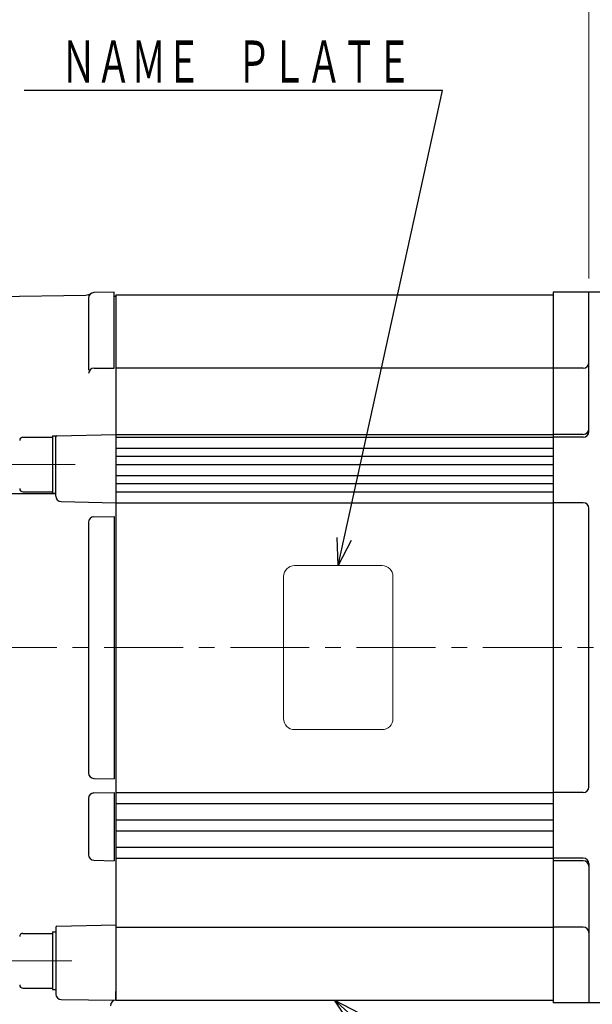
# Model space of a CAD drawing. Header units: millimetres. Extents: x 0 to 1076, y 0 to 742.
# Tile 105 of 125: x 371 to 476, y 422 to 602. Entities that reach past the tile are written whole.
import ezdxf

# ---------------------------------------------------------------- set-up
doc = ezdxf.new("R2010")
doc.units = ezdxf.units.MM
doc.header["$LTSCALE"] = 0.454724
doc.linetypes.add('CENTER', pattern=[50.8, 31.75, -6.35, 6.35, -6.35])
doc.layers.add('NoLayerName_001', color=7, linetype='Continuous')
doc.layers.add('NoLayerName_002', color=7, linetype='Continuous')
doc.styles.get("Standard").update_dxf_attribs({"font": 'txt', "bigfont": 'extfont2'})
doc.dimstyles.get("Standard").update_dxf_attribs({"dimtxt": 2.5, "dimasz": 2.5, "dimexe": 1, "dimexo": 1, "dimtad": 1, "dimdec": 3, "dimzin": 0, "dimdsep": 46, "dimtxsty": 'Standard', "dimcen": 2.5, "dimadec": 3, "dimazin": 0, "dimtfac": 0.75, "dimtdec": 3, "dimtmove": 0, "dimatfit": 3, "dimfxl": 1, "dimarcsym": 0})

# ---------------------------------------------------------------- blocks, each defined once
blk = doc.blocks.new('_OPEN30')
at = {"color": 0, "linetype": 'ByBlock', "lineweight": -2}
for p, q in [((-1, 0.267949), (0, 0)), ((0, 0), (-1, -0.267949)), ((0, 0), (-1, 0))]:
    blk.add_line(p, q, dxfattribs=at)
blk = doc.blocks.new('*D130')
at = {"layer": 'Defpoints', "color": 0}
for p in [(279.5, 650), (487.5, 552.1), (279.5, 523.62)]:
    blk.add_point(p, dxfattribs=at)
at = {"layer": 'NoLayerName_001', "color": 0, "linetype": 'Continuous', "lineweight": 13}
for p, q in [((279.5, 526.12), (279.5, 652.5)), ((487.5, 554.6), (487.5, 652.5)), ((483.75, 650), (283.25, 650))]:
    blk.add_line(p, q, dxfattribs=at)
at = {"layer": 'NoLayerName_001', "color": 0, "lineweight": 13, "xscale": 3.75, "yscale": 3.75, "zscale": 3.75, "rotation": 180}
blk.add_blockref('_OPEN30', (279.5, 650), dxfattribs=at)
at = {"layer": 'NoLayerName_001', "color": 0, "lineweight": 13, "xscale": 3.75, "yscale": 3.75, "zscale": 3.75}
blk.add_blockref('_OPEN30', (487.5, 650), dxfattribs=at)
at = {"layer": 'NoLayerName_001', "color": 0, "lineweight": 13, "insert": (387.5, 657.72), "char_height": 8.75, "attachment_point": 5}
blk.add_mtext('\\W0.8000;２０９', dxfattribs=at)
blk = doc.blocks.new('*D132')
at = {"layer": 'Defpoints', "color": 0}
for p in [(487.5, 631.25), (487.5, 552.1), (317, 532)]:
    blk.add_point(p, dxfattribs=at)
at = {"layer": 'NoLayerName_001', "color": 0, "linetype": 'Continuous', "lineweight": 13}
for p, q in [((317, 534.5), (317, 633.75)), ((487.5, 554.6), (487.5, 633.75)), ((320.75, 631.25), (483.75, 631.25))]:
    blk.add_line(p, q, dxfattribs=at)
at = {"layer": 'NoLayerName_001', "color": 0, "lineweight": 13, "xscale": 3.75, "yscale": 3.75, "zscale": 3.75, "rotation": 180}
blk.add_blockref('_OPEN30', (317, 631.25), dxfattribs=at)
at = {"layer": 'NoLayerName_001', "color": 0, "lineweight": 13, "xscale": 3.75, "yscale": 3.75, "zscale": 3.75}
blk.add_blockref('_OPEN30', (487.5, 631.25), dxfattribs=at)
at = {"layer": 'NoLayerName_001', "color": 0, "lineweight": 13, "insert": (381.25, 638.934375), "char_height": 8.75, "attachment_point": 5}
blk.add_mtext('\\W0.8000;１７１', dxfattribs=at)
blk = doc.blocks.new('*D133')
at = {"layer": 'Defpoints', "color": 0}
for p in [(279.5, 668.75), (279.5, 523.62), (545.5, 498.92)]:
    blk.add_point(p, dxfattribs=at)
at = {"layer": 'NoLayerName_001', "color": 0, "linetype": 'Continuous', "lineweight": 13}
for p, q in [((279.5, 526.12), (279.5, 671.25)), ((545.5, 501.42), (545.5, 671.25)), ((541.75, 668.75), (283.25, 668.75))]:
    blk.add_line(p, q, dxfattribs=at)
at = {"layer": 'NoLayerName_001', "color": 0, "lineweight": 13, "xscale": 3.75, "yscale": 3.75, "zscale": 3.75, "rotation": 180}
blk.add_blockref('_OPEN30', (279.5, 668.75), dxfattribs=at)
at = {"layer": 'NoLayerName_001', "color": 0, "lineweight": 13, "xscale": 3.75, "yscale": 3.75, "zscale": 3.75}
blk.add_blockref('_OPEN30', (545.5, 668.75), dxfattribs=at)
at = {"layer": 'NoLayerName_001', "color": 0, "lineweight": 13, "insert": (412.5, 676.47), "char_height": 8.75, "attachment_point": 5}
blk.add_mtext('\\W0.8000;２６７', dxfattribs=at)
blk = doc.blocks.new('_DOT')
at = {"color": 0, "linetype": 'ByBlock', "lineweight": -2}
blk.add_line((-0.5, 0), (-1, 0), dxfattribs=at)
at = {"color": 0, "linetype": 'ByBlock', "lineweight": -2, "const_width": 0.5}
blk.add_lwpolyline([(-0.25, 0, 1), (0.25, 0, 1)], format="xyb", close=True, dxfattribs=at)
blk = doc.blocks.new('*D135')
at = {"layer": 'Defpoints', "color": 0}
for p in [(487.5, 612.5), (475.5, 552.5), (487.5, 552.5)]:
    blk.add_point(p, dxfattribs=at)
at = {"layer": 'NoLayerName_002', "color": 0, "linetype": 'Continuous', "lineweight": 13}
for p, q in [((475.5, 555), (475.5, 615)), ((487.5, 555), (487.5, 615)), ((475.5, 612.5), (454.518, 612.5)), ((478.625, 612.5), (484.375, 612.5))]:
    blk.add_line(p, q, dxfattribs=at)
at = {"layer": 'NoLayerName_002', "color": 0, "lineweight": 13, "xscale": 3.125, "yscale": 3.125, "zscale": 3.125, "rotation": 180}
blk.add_blockref('_OPEN30', (475.5, 612.5), dxfattribs=at)
at = {"layer": 'NoLayerName_002', "color": 0, "lineweight": 13, "xscale": 3.125, "yscale": 3.125, "zscale": 3.125}
blk.add_blockref('_DOT', (487.5, 612.5), dxfattribs=at)
at = {"layer": 'NoLayerName_002', "color": 0, "lineweight": 13, "insert": (461.75, 619.466875), "char_height": 8.75, "attachment_point": 5}
blk.add_mtext('\\W0.8000;12', dxfattribs=at)
blk = doc.blocks.new('*D139')
at = {"layer": 'Defpoints', "color": 0}
for p in [(292.5, 425), (487.5, 422.9), (292.5, 325)]:
    blk.add_point(p, dxfattribs=at)
at = {"layer": 'NoLayerName_001', "color": 0, "linetype": 'Continuous', "lineweight": 13}
for p, q in [((292.5, 422.5), (292.5, 322.5)), ((487.5, 420.4), (487.5, 322.5)), ((483.75, 325), (296.25, 325))]:
    blk.add_line(p, q, dxfattribs=at)
at = {"layer": 'NoLayerName_001', "color": 0, "lineweight": 13, "xscale": 3.75, "yscale": 3.75, "zscale": 3.75, "rotation": 180}
blk.add_blockref('_OPEN30', (292.5, 325), dxfattribs=at)
at = {"layer": 'NoLayerName_001', "color": 0, "lineweight": 13, "xscale": 3.75, "yscale": 3.75, "zscale": 3.75}
blk.add_blockref('_OPEN30', (487.5, 325), dxfattribs=at)
at = {"layer": 'NoLayerName_001', "color": 0, "lineweight": 13, "insert": (390, 331.97), "char_height": 8.75, "attachment_point": 5}
blk.add_mtext('\\W0.8000;195', dxfattribs=at)
blk = doc.blocks.new('*D140')
at = {"layer": 'Defpoints', "color": 0}
for p in [(487.5, 422.9), (384.55, 368.6), (487.5, 343.75)]:
    blk.add_point(p, dxfattribs=at)
at = {"layer": 'NoLayerName_001', "color": 0, "linetype": 'Continuous', "lineweight": 13}
for p, q in [((487.5, 420.4), (487.5, 341.25)), ((384.55, 366.1), (384.55, 341.25)), ((388.3, 343.75), (483.75, 343.75))]:
    blk.add_line(p, q, dxfattribs=at)
at = {"layer": 'NoLayerName_001', "color": 0, "lineweight": 13, "xscale": 3.75, "yscale": 3.75, "zscale": 3.75, "rotation": 180}
blk.add_blockref('_OPEN30', (384.55, 343.75), dxfattribs=at)
at = {"layer": 'NoLayerName_001', "color": 0, "lineweight": 13, "xscale": 3.75, "yscale": 3.75, "zscale": 3.75}
blk.add_blockref('_OPEN30', (487.5, 343.75), dxfattribs=at)
at = {"layer": 'NoLayerName_001', "color": 0, "lineweight": 13, "insert": (436.03, 351.5), "char_height": 8.75, "attachment_point": 5}
blk.add_mtext('\\W0.8000;１０３', dxfattribs=at)

msp = doc.modelspace()

# ---------------------------------------------------------------- linework, layer by layer
at = {"layer": 'NoLayerName_001', "color": 7, "linetype": 'Continuous', "lineweight": 25}
for p, q in [((353, 551.5172), (383.4721, 551.9933)), ((384, 551.43), (384, 538.2255)), ((388.7, 552.4948), (384.9825, 552.4299)), ((388.7, 538.6248), (388.7, 552.4948)), ((388.7, 551.8), (389, 551.8)), ((389, 552), (469, 552)), ((389, 552), (389, 423)), ((487.1, 552.5), (469, 552.5)), ((469, 552.5), (469, 422.5)), ((475.5, 527), (475.5, 552.5)), ((385, 538.6248), (388.7, 538.6248)), ((389, 538.648), (469, 538.648)), ((474.5, 538.622), (469, 538.622)), ((372, 525.9888), (377.4, 525.9888)), ((372, 525.9888), (377.4, 525.9888)), ((377.4, 526.2388), (378, 526.2388)), ((377.4, 526.2388), (377.4, 515.7388)), ((377.4, 526.2388), (378, 526.2388)), ((377.4, 526.2388), (377.4, 515.7388)), ((378, 515.2275), (378, 526.2388)), ((378.1955, 526.2544), (389, 526.5)), ((389, 526.4663), (469, 526.4663)), ((389, 526), (469, 526)), ((474.5, 526.5), (469, 526.5)), ((474.5, 526), (469, 526)), ((389, 524), (469, 524)), ((389, 522.5), (469, 522.5)), ((389, 521), (469, 521)), ((389, 519), (469, 519)), ((389, 517.5), (469, 517.5)), ((353, 515.6713), (378, 515.6713)), ((372, 515.9888), (377.4, 515.9888)), ((372, 515.9888), (377.4, 515.9888)), ((377.4, 515.7388), (378, 515.7388)), ((377.4, 515.7388), (378, 515.7388)), ((389, 516), (469, 516)), ((378.9773, 514.2278), (389, 514)), ((389, 514), (469, 514)), ((474.5, 514), (469, 514)), ((384.9825, 511.4351), (388.7, 511.5)), ((388.7, 511.5), (388.7, 463.5)), ((475.5, 462), (475.5, 513)), ((384, 510.4353), (384, 464.5647)), ((389, 487.5), (389, 423.4)), ((384.9825, 463.5649), (388.7, 463.5)), ((384, 459.9157), (384, 449.5912)), ((384.9773, 460.9154), (388.7, 461)), ((388.7, 461), (388.7, 448.5068)), ((389, 461), (469, 461)), ((474.5, 461), (469, 461)), ((389, 459), (469, 459)), ((389, 456), (469, 456)), ((389, 454), (469, 454)), ((389, 451), (469, 451)), ((384.9773, 448.5914), (388.7, 448.5068)), ((389, 449), (469, 449)), ((474.5, 449), (469, 449)), ((474.5, 448.5), (469, 448.5)), ((475.5, 448), (475.5, 422.5)), ((378, 436.329), (378, 424.1352)), ((378.1955, 436.529), (389, 436.7745)), ((389, 436.352), (469, 436.352)), ((474.5, 436.378), (469, 436.378)), ((372, 435.2321), (377.4, 435.2321)), ((377.4, 435.4821), (378, 435.4821)), ((377.4, 435.4821), (377.4, 424.9821)), ((377.4, 435.4821), (378, 435.4821)), ((377.4, 435.4821), (377.4, 424.9821)), ((372, 425.2321), (377.4, 425.2321)), ((372, 425.2321), (377.4, 425.2321)), ((377.4, 424.9821), (378, 424.9821)), ((377.4, 424.9821), (378, 424.9821)), ((389, 423), (389, 424.6)), ((389, 423), (389, 424.6)), ((378.9865, 423.1353), (389, 423)), ((389, 423), (469, 423)), ((487.1, 422.5), (469, 422.5))]:
    msp.add_line(p, q, dxfattribs=at)
at = {"layer": 'NoLayerName_001', "color": 4, "linetype": 'CENTER', "lineweight": 13}
for p, q in [((368.1935, 520.9888), (381.5202, 520.9888)), ((271.3409, 487.5), (555.4999, 487.5)), ((367.5935, 430.2321), (380.9202, 430.2321))]:
    msp.add_line(p, q, dxfattribs=at)
at = {"layer": 'NoLayerName_001', "color": 4, "linetype": 'Continuous', "lineweight": 13}
for p, q in [((421.6798, 502.5), (437.6798, 502.5)), ((419.6798, 474.5), (419.6798, 500.5)), ((439.6798, 474.5), (439.6798, 500.5)), ((437.6798, 472.5), (421.6798, 472.5))]:
    msp.add_line(p, q, dxfattribs=at)
at = {"layer": 'NoLayerName_001', "color": 7, "linetype": 'Continuous', "lineweight": 25}
for centre, radius, start, end in [((383.4409, 553.9931), 2, 270.895174, 301.31225), ((385, 551.43), 1, 91, 180), ((385, 537.6248), 1, 90, 180), ((474.5, 539.622), 1, 270, 0), ((372, 525.3888), 0.6, 90, 180), ((372, 525.3888), 0.6, 90, 180), ((378.2, 526.0545), 0.2, 91.301953, 180), ((474.5, 527.5), 1, 270, 0), ((474.5, 527), 1, 270, 0), ((372, 516.5888), 0.6, 180, 270), ((372, 516.5888), 0.6, 180, 270), ((379, 515.2275), 1, 180, 268.698047), ((474.5, 513), 1, 0, 90), ((385, 510.4353), 1, 91, 180), ((385, 464.5647), 1, 180, 269), ((474.5, 462), 1, 270, 0), ((385, 459.9157), 1, 91.301953, 180), ((385, 449.5912), 1, 180, 268.698047), ((474.5, 448), 1, 0, 90), ((474.5, 447.5), 1, 0, 90), ((378.2, 436.329), 0.2, 91.301953, 180), ((474.5, 435.378), 1, 0, 90), ((372, 434.6321), 0.6, 90, 180), ((372, 425.8321), 0.6, 180, 270), ((379, 424.1352), 1, 180, 269.22578), ((389, 422), 1, 90, 180)]:
    msp.add_arc(centre, radius, start, end, dxfattribs=at)
at = {"layer": 'NoLayerName_001', "color": 4, "linetype": 'Continuous', "lineweight": 13}
for centre, start, end in [((421.6798, 500.5), 90, 180), ((437.6798, 500.5), 0, 90), ((421.6798, 474.5), 180, 270), ((437.6798, 474.5), 270, 0)]:
    msp.add_arc(centre, 2, start, end, dxfattribs=at)

# ---------------------------------------------------------------- texts
at = {"layer": 'NoLayerName_001', "color": 3, "linetype": 'Continuous', "lineweight": 13, "insert": (443.125, 590), "char_height": 8.75, "attachment_point": 9, "line_spacing_factor": 0.6}
msp.add_mtext('\\A1;\\W0.6667;ＮＡＭＥ\u3000ＰＬＡＴＥ', dxfattribs=at)

# ---------------------------------------------------------------- dimensions: what is measured, and where the dimension line sits
at = {"layer": 'NoLayerName_001', "color": 3, "linetype": 'Continuous', "lineweight": 13}
for base, p1, p2, text, picture, middle in [((279.5, 668.75), (545.4999, 498.9226), (279.5, 523.6236), '\\W0.8000;２６７', '*D133', (412.5, 668.75)), ((279.5, 650), (487.5, 552.1), (279.5, 523.6236), '\\W0.8000;２０９', '*D130', (387.5, 650)), ((292.5, 325), (487.5, 422.9), (292.5, 425), '\\W0.8000;<>', '*D139', (390, 325))]:
    dim = msp.add_linear_dim(base=base, p1=p1, p2=p2, angle=180, text=text, dimstyle='Standard', override={"dimtxt": 8.75, "dimasz": 3.75, "dimexe": 2.5, "dimexo": 2.5, "dimgap": 2.5, "dimzin": 8, "dimblk": 'OPEN30', "dimclrd": 0, "dimclre": 0, "dimclrt": 0, "dimtp": 0, "dimtm": 0, "dimlwd": 13, "dimlwe": 13}, dxfattribs=at)
    dim.commit()
    dim.dimension.update_dxf_attribs({"geometry": picture, "text_midpoint": middle, "dimtype": 160})
for base, p1, p2, text, picture, middle in [((487.5, 631.25), (317, 532), (487.5, 552.1), '\\W0.8000;１７１', '*D132', (381.25, 631.25)), ((487.5, 343.75), (384.5501, 368.6), (487.5, 422.9), '\\W0.8000;１０３', '*D140', (436.025, 343.75))]:
    dim = msp.add_linear_dim(base=base, p1=p1, p2=p2, text=text, dimstyle='Standard', override={"dimtxt": 8.75, "dimasz": 3.75, "dimexe": 2.5, "dimexo": 2.5, "dimgap": 2.5, "dimzin": 8, "dimblk": 'OPEN30', "dimclrd": 0, "dimclre": 0, "dimclrt": 0, "dimtp": 0, "dimtm": 0, "dimlwd": 13, "dimlwe": 13}, dxfattribs=at)
    dim.commit()
    dim.dimension.update_dxf_attribs({"geometry": picture, "text_midpoint": middle, "dimtype": 160})
at = {"layer": 'NoLayerName_002', "color": 3, "linetype": 'Continuous', "lineweight": 13}
dim = msp.add_linear_dim(base=(487.5, 612.5), p1=(475.5, 552.5), p2=(487.5, 552.5), text='\\W0.8000;<>', dimstyle='Standard', override={"dimtxt": 8.75, "dimasz": 3.125, "dimexe": 2.5, "dimexo": 2.5, "dimgap": 2.5, "dimzin": 8, "dimblk1": 'OPEN30', "dimblk2": 'DOT', "dimsah": 1, "dimclrd": 0, "dimclre": 0, "dimclrt": 0, "dimtp": 0, "dimtm": 0, "dimlwd": 13, "dimlwe": 13}, dxfattribs=at)
dim.commit()
dim.dimension.update_dxf_attribs({"geometry": '*D135', "text_midpoint": (461.75, 612.5), "dimtype": 160})

# ---------------------------------------------------------------- leaders
at = {"layer": 'NoLayerName_001', "color": 3, "linetype": 'Continuous', "lineweight": 13, "annotation_type": 0, "has_hookline": 1, "text_width": 70.9135}
for points, hookline_direction in [([(429.6798, 502.5), (448.75, 589.375), (443.75, 589.375)], 1), ([(429, 423), (501.25, 358.125), (506.25, 358.125)], 0)]:
    msp.add_leader(points, dimstyle='Standard', override={"dimtxt": 8.75, "dimasz": 5, "dimldrblk": 'OPEN30'}, dxfattribs=dict(at, hookline_direction=hookline_direction))

doc.saveas('drawing.dxf')
